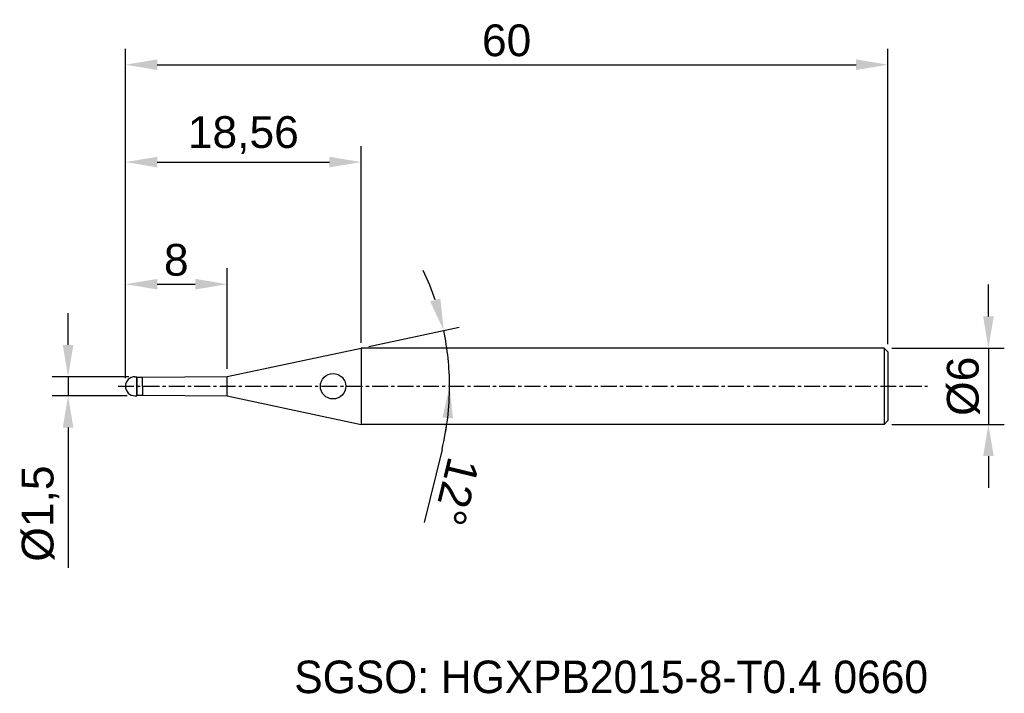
# Model space of a CAD drawing. Header units: millimetres. Extents: x 7885.6 to 7963.1, y 6079.1 to 6132.1.
import ezdxf
from ezdxf.enums import TextEntityAlignment as Align

# ---------------------------------------------------------------- set-up
doc = ezdxf.new("R2010")
doc.units = ezdxf.units.MM
doc.linetypes.add('CENTER', pattern=[2, 1.25, -0.25, 0.25, -0.25])
for name, color, linetype, lineweight in [('1', 4, 'Continuous', 25), ('SK1', 4, 'Continuous', 25), ('SK4', 2, 'Continuous', 25), ('SK6', 5, 'Continuous', 25)]:
    doc.layers.add(name, color=color, linetype=linetype, lineweight=lineweight)
doc.styles.add('MS PGothic', font='txt')
doc.styles.get("Standard").update_dxf_attribs({"font": 'arial.ttf'})
doc.dimstyles.new('ISO-25', dxfattribs={"dimtxt": 2.5, "dimasz": 2.5, "dimexe": 1.25, "dimexo": 0.625, "dimtad": 1, "dimtxsty": 'Standard', "dimcen": 2.5, "dimadec": 0, "dimazin": 0, "dimtfac": 1, "dimtmove": 0, "dimatfit": 3, "dimfxl": 1, "dimarcsym": 0})

# ---------------------------------------------------------------- blocks, each defined once
blk = doc.blocks.new('*D27')
at = {"color": 0, "linetype": 'ByBlock', "lineweight": -2, "transparency": 16777216}
for p, q in [((7961.829, 6108.788), (7961.829, 6111.288)), ((7954.237, 6106.288), (7963.079, 6106.288)), ((7961.829, 6106.288), (7961.829, 6100.288)), ((7954.237, 6100.288), (7963.079, 6100.288)), ((7961.829, 6097.788), (7961.829, 6095.288))]:
    blk.add_line(p, q, dxfattribs=at)
at = {"color": 0, "linetype": 'ByBlock', "transparency": 16777216}
for points in [[(7961.412, 6108.788), (7962.246, 6108.788), (7961.829, 6106.288)], [(7961.412, 6097.788), (7962.246, 6097.788), (7961.829, 6100.288)]]:
    blk.add_solid(points, dxfattribs=at)
at = {"layer": 'Defpoints', "color": 0, "linetype": 'ByBlock', "transparency": 16777216}
for p in [(7953.612, 6106.288), (7953.612, 6100.288), (7961.829, 6100.288)]:
    blk.add_point(p, dxfattribs=at)
at = {"color": 0, "linetype": 'ByBlock', "transparency": 16777216, "insert": (7959.858, 6103.288), "char_height": 2.5, "attachment_point": 5, "rotation": 90}
blk.add_mtext('{\\fArial|b0|i0|c134|p34;%%C}6', dxfattribs=at)
blk = doc.blocks.new('*D28')
at = {"color": 0, "linetype": 'ByBlock', "lineweight": -2, "transparency": 16777216}
for p, q in [((7889.399, 6106.538), (7889.399, 6109.038)), ((7894.187, 6104.038), (7888.149, 6104.038)), ((7889.399, 6104.038), (7889.399, 6102.538)), ((7894.037, 6102.538), (7888.149, 6102.538)), ((7889.399, 6100.038), (7889.399, 6088.998))]:
    blk.add_line(p, q, dxfattribs=at)
at = {"color": 0, "linetype": 'ByBlock', "transparency": 16777216}
for points in [[(7888.982, 6106.538), (7889.816, 6106.538), (7889.399, 6104.038)], [(7888.982, 6100.038), (7889.816, 6100.038), (7889.399, 6102.538)]]:
    blk.add_solid(points, dxfattribs=at)
at = {"layer": 'Defpoints', "color": 0, "linetype": 'ByBlock', "transparency": 16777216}
for p in [(7894.812, 6104.038), (7889.399, 6102.538), (7894.662, 6102.538)]:
    blk.add_point(p, dxfattribs=at)
at = {"color": 0, "linetype": 'ByBlock', "transparency": 16777216, "insert": (7887.231, 6093.268), "char_height": 2.5, "attachment_point": 5, "rotation": 90}
blk.add_mtext('{\\fArial|b0|i0|c134|p34;%%C}1,5', dxfattribs=at)
blk = doc.blocks.new('*D30')
at = {"color": 0, "linetype": 'ByBlock', "lineweight": -2, "transparency": 16777216}
for p, q in [((7893.912, 6103.913), (7893.912, 6112.571)), ((7901.912, 6104.67), (7901.912, 6112.571)), ((7896.412, 6111.321), (7899.412, 6111.321))]:
    blk.add_line(p, q, dxfattribs=at)
at = {"color": 0, "linetype": 'ByBlock', "transparency": 16777216}
for points in [[(7896.412, 6111.738), (7896.412, 6110.905), (7893.912, 6111.321)], [(7899.412, 6111.738), (7899.412, 6110.905), (7901.912, 6111.321)]]:
    blk.add_solid(points, dxfattribs=at)
at = {"layer": 'Defpoints', "color": 0, "linetype": 'ByBlock', "transparency": 16777216}
for p in [(7901.912, 6111.321), (7901.912, 6104.045), (7893.912, 6103.288)]:
    blk.add_point(p, dxfattribs=at)
at = {"color": 0, "linetype": 'ByBlock', "transparency": 16777216, "insert": (7897.912, 6113.223), "char_height": 2.5, "attachment_point": 5}
blk.add_mtext('8', dxfattribs=at)
blk = doc.blocks.new('*D31')
at = {"color": 0, "linetype": 'ByBlock', "lineweight": -2, "transparency": 16777216}
for p, q in [((7893.912, 6103.913), (7893.912, 6122.183)), ((7912.467, 6106.705), (7912.467, 6122.183)), ((7896.412, 6120.933), (7909.967, 6120.933))]:
    blk.add_line(p, q, dxfattribs=at)
at = {"color": 0, "linetype": 'ByBlock', "transparency": 16777216}
for points in [[(7896.412, 6121.35), (7896.412, 6120.517), (7893.912, 6120.933)], [(7909.967, 6121.35), (7909.967, 6120.517), (7912.467, 6120.933)]]:
    blk.add_solid(points, dxfattribs=at)
at = {"layer": 'Defpoints', "color": 0, "linetype": 'ByBlock', "transparency": 16777216}
for p in [(7912.467, 6120.933), (7912.467, 6106.08), (7893.912, 6103.288)]:
    blk.add_point(p, dxfattribs=at)
at = {"color": 0, "linetype": 'ByBlock', "transparency": 16777216, "insert": (7903.189, 6123.061), "char_height": 2.5, "attachment_point": 5}
blk.add_mtext('18,56', dxfattribs=at)
blk = doc.blocks.new('*D32')
at = {"color": 0, "linetype": 'ByBlock', "lineweight": -2, "transparency": 16777216}
for p, q in [((7893.912, 6103.913), (7893.912, 6129.848)), ((7953.912, 6106.613), (7953.912, 6129.848)), ((7896.412, 6128.598), (7951.412, 6128.598))]:
    blk.add_line(p, q, dxfattribs=at)
at = {"color": 0, "linetype": 'ByBlock', "transparency": 16777216}
for points in [[(7896.412, 6129.014), (7896.412, 6128.181), (7893.912, 6128.598)], [(7951.412, 6129.014), (7951.412, 6128.181), (7953.912, 6128.598)]]:
    blk.add_solid(points, dxfattribs=at)
at = {"layer": 'Defpoints', "color": 0, "linetype": 'ByBlock', "transparency": 16777216}
for p in [(7953.912, 6128.598), (7953.912, 6105.988), (7893.912, 6103.288)]:
    blk.add_point(p, dxfattribs=at)
at = {"color": 0, "linetype": 'ByBlock', "transparency": 16777216, "insert": (7923.912, 6130.499), "char_height": 2.5, "attachment_point": 5}
blk.add_mtext('60', dxfattribs=at)
blk = doc.blocks.new('*D51')
at = {"color": 0, "linetype": 'ByBlock', "lineweight": -2, "transparency": 16777216}
for p, q in [((7913.078, 6106.418), (7920.183, 6107.928)), ((7918.828, 6098.323), (7917.433, 6092.571))]:
    blk.add_line(p, q, dxfattribs=at)
for start, end in [(18.80292, 25.60584), (0, 12), (346.37004, 0), (346.39416, 353.19708)]:
    blk.add_arc((7898.353, 6103.288), 21.068, start, end, dxfattribs=at)
at = {"color": 0, "linetype": 'ByBlock', "transparency": 16777216}
for points in [[(7918.698, 6110.189), (7917.895, 6109.968), (7918.961, 6107.668)], [(7918.857, 6100.817), (7919.689, 6100.768), (7919.421, 6103.288)]]:
    blk.add_solid(points, dxfattribs=at)
at = {"layer": 'Defpoints', "color": 0, "linetype": 'ByBlock', "transparency": 16777216}
for p in [(7912.467, 6106.288), (7919.216, 6106.22), (7901.912, 6104.045), (7893.331, 6103.288), (7957.023, 6103.288)]:
    blk.add_point(p, dxfattribs=at)
at = {"color": 0, "linetype": 'ByBlock', "transparency": 16777216, "insert": (7919.957, 6095.004), "char_height": 2.5, "attachment_point": 5, "rotation": 256.37004}
blk.add_mtext('12°', dxfattribs=at)

msp = doc.modelspace()

# ---------------------------------------------------------------- linework, layer by layer
at = {"color": 4, "linetype": 'ByBlock'}
for p, q in [((7912.467, 6106.288), (7912.467, 6100.288)), ((7894.812, 6102.538), (7894.812, 6104.038)), ((7895.262, 6103.998), (7901.912, 6104.045)), ((7895.262, 6103.288), (7895.262, 6103.998)), ((7901.912, 6102.532), (7901.912, 6104.045)), ((7895.262, 6103.288), (7895.262, 6102.578)), ((7895.262, 6102.578), (7901.912, 6102.532))]:
    msp.add_line(p, q, dxfattribs=at)
at = {"layer": '1', "color": 4, "linetype": 'Continuous'}
msp.add_circle((7910.255, 6103.288), 1, dxfattribs=at)
at = {"layer": 'SK1', "color": 4, "linetype": 'Continuous'}
for p, q in [((7901.912, 6104.045), (7912.467, 6106.288)), ((7901.912, 6102.532), (7912.467, 6100.288))]:
    msp.add_line(p, q, dxfattribs=at)
at = {"layer": 'SK1', "linetype": 'Continuous'}
for p, q in [((7953.612, 6106.288), (7912.467, 6106.288)), ((7953.612, 6106.288), (7953.912, 6105.988)), ((7953.612, 6106.288), (7953.612, 6100.288)), ((7953.912, 6105.988), (7953.912, 6100.588)), ((7894.662, 6104.038), (7894.812, 6104.038)), ((7894.812, 6104.038), (7894.812, 6102.576)), ((7894.812, 6103.998), (7895.262, 6103.998)), ((7894.662, 6102.538), (7894.812, 6102.538)), ((7894.812, 6102.578), (7895.262, 6102.578)), ((7894.812, 6102.538), (7894.812, 6102.576)), ((7953.612, 6100.288), (7912.467, 6100.288)), ((7953.912, 6100.588), (7953.612, 6100.288))]:
    msp.add_line(p, q, dxfattribs=at)
for start, end in [(90, 180), (180, 270)]:
    msp.add_arc((7894.662, 6103.288), 0.75, start, end, dxfattribs=at)
at = {"layer": 'SK4', "linetype": 'CENTER'}
msp.add_line((7893.331, 6103.288), (7957.023, 6103.288), dxfattribs=at)

# ---------------------------------------------------------------- texts
at = {"layer": 'SK6', "color": 5, "linetype": 'Continuous', "style": 'MS PGothic'}
msp.add_text('SGSO: HGXPB2015-8-T0.4 0660', height=2.55961, dxfattribs=at).set_placement((7907.202, 6078.369), align=Align.BOTTOM_LEFT)

# ---------------------------------------------------------------- dimensions: what is measured, and where the dimension line sits
at = {"linetype": 'ByBlock'}
for base, p1, p2, picture, middle in [((7953.912, 6128.598), (7893.912, 6103.288), (7953.912, 6105.988), '*D32', (7923.912, 6130.499)), ((7912.4669, 6120.9332), (7893.9116, 6103.2882), (7912.4669, 6106.0801), '*D31', (7903.1893, 6123.0606)), ((7901.912, 6111.321), (7893.912, 6103.288), (7901.912, 6104.045), '*D30', (7897.912, 6113.223))]:
    dim = msp.add_linear_dim(base=base, p1=p1, p2=p2, dimstyle='ISO-25', dxfattribs=at)
    dim.commit()
    dim.dimension.update_dxf_attribs({"geometry": picture, "text_midpoint": middle})
dim = msp.add_angular_dim_2l(base=(7919.216, 6106.22), line1=((7901.912, 6104.045), (7912.467, 6106.288)), line2=((7893.331, 6103.288), (7957.023, 6103.288)), dimstyle='ISO-25', dxfattribs=at)
dim.commit()
dim.dimension.update_dxf_attribs({"geometry": '*D51', "text_midpoint": (7919.957, 6095.004)})
for base, p1, p2, picture, middle in [((7961.829, 6100.288), (7953.612, 6106.288), (7953.612, 6100.288), '*D27', (7959.858, 6103.288)), ((7889.399, 6102.538), (7894.812, 6104.038), (7894.662, 6102.538), '*D28', (7887.231, 6093.268))]:
    dim = msp.add_linear_dim(base=base, p1=p1, p2=p2, angle=90, text='{\\fArial|b0|i0|c134|p34;%%C}<>', dimstyle='ISO-25', dxfattribs=at)
    dim.commit()
    dim.dimension.update_dxf_attribs({"geometry": picture, "text_midpoint": middle})

doc.saveas('drawing.dxf')
